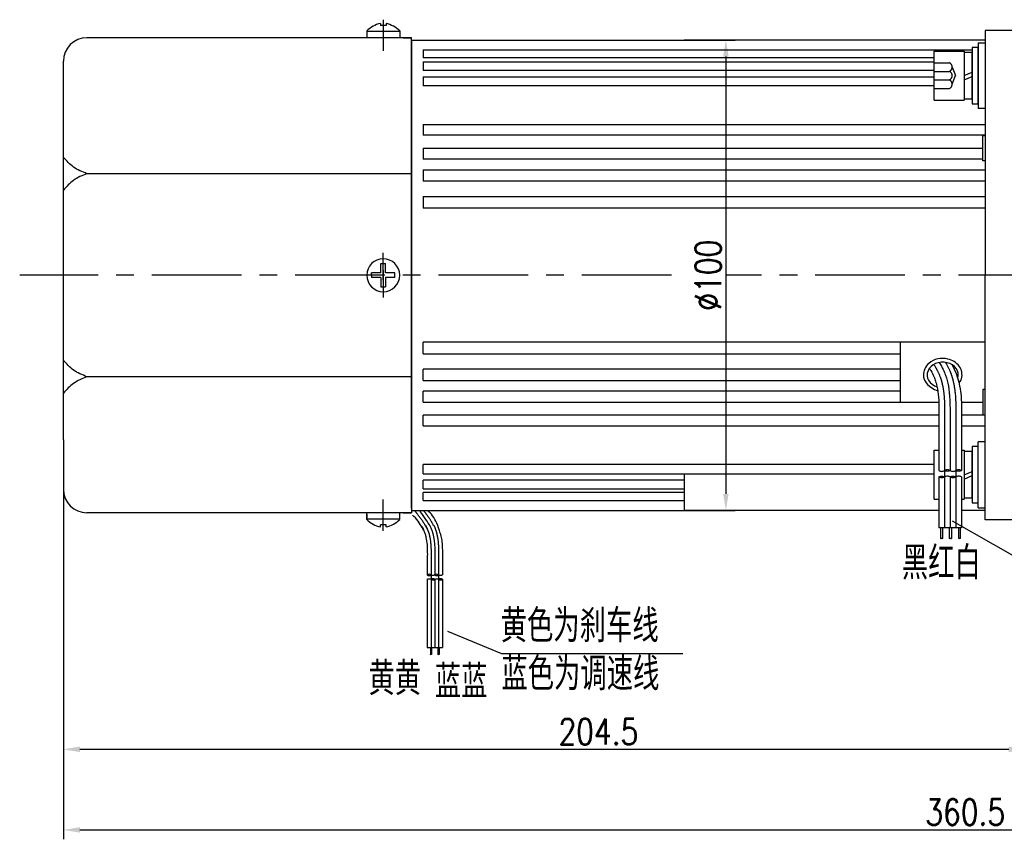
# Model space of a CAD drawing. Header units: inches. Extents: x 331 to 12887, y -474 to 4488.
# Tile 50 of 122: x 5987 to 6196, y 1240 to 1414. Entities that reach past the tile are written whole.
import ezdxf

# ---------------------------------------------------------------- set-up
doc = ezdxf.new("R2010")
doc.units = ezdxf.units.IN
doc.header["$LTSCALE"] = 10
doc.header["$MEASUREMENT"] = 0
doc.linetypes.add('CENTER', pattern=[10.16, 6.35, -1.27, 1.27, -1.27])
doc.linetypes.add('HIDDEN', pattern=[1.905, 1.27, -0.635])
for name, color, linetype in [('1轮廓实线层', 7, 'Continuous'), ('2细线层', 4, 'Continuous'), ('3中心线层', 1, 'CENTER'), ('4虚线层', 6, 'HIDDEN'), ('5剖面线层', 2, 'Continuous'), ('6文字层', 3, 'Continuous'), ('7标注层', 4, 'Continuous')]:
    doc.layers.add(name, color=color, linetype=linetype)
doc.styles.add('PC_TEXTSTYLE', font='isocp.shx', dxfattribs={"width": 0.8, "bigfont": 'HZFS.SHX'})
doc.styles.add('TH_GBDIM', font='romans.shx', dxfattribs={"width": 0.8, "bigfont": 'gbcbig.shx'})
doc.dimstyles.new('TH_GBDIM', dxfattribs={"dimtxt": 3.5, "dimasz": 2.5, "dimexe": 2, "dimexo": 0, "dimgap": 1, "dimtad": 1, "dimdec": 4, "dimdsep": 46, "dimtxsty": 'TH_GBDIM', "dimcen": 0.09, "dimclrd": 4, "dimclre": 4, "dimclrt": 3, "dimadec": 0, "dimazin": 0, "dimtfac": 1, "dimtdec": 4, "dimtmove": 0, "dimatfit": 3, "dimfxl": 1, "dimtzin": 0, "dimarcsym": 0})
doc.dimstyles.new('线性标注', dxfattribs={"dimtxt": 2.5, "dimasz": 3, "dimexe": 2, "dimexo": 0, "dimgap": 1, "dimtad": 1, "dimtih": 1, "dimtoh": 1, "dimdsep": 46, "dimtxsty": 'PC_TEXTSTYLE', "dimcen": 0.09, "dimclrt": 3, "dimadec": 0, "dimazin": 0, "dimtfac": 0.7, "dimtix": 1, "dimtmove": 0, "dimatfit": 0, "dimfxl": 1, "dimtzin": 0, "dimarcsym": 0})
pattern_1 = [(45, (5997.8704, 1118.7918), (1.796051, -1.796051), [])]
pattern_2 = [(45, (5995.4704, 1118.7918), (1.796051, -1.796051), [])]

# ---------------------------------------------------------------- blocks, each defined once
blk = doc.blocks.new('*D499')
at = {"layer": '7标注层', "color": 0, "lineweight": -2, "transparency": 16777216}
for p, q in [((6200.84, 1411.67), (6200.84, 1256.87)), ((5996.34, 1324.67), (5996.34, 1256.87)), ((5999.84, 1258.87), (6197.34, 1258.87))]:
    blk.add_line(p, q, dxfattribs=at)
at = {"layer": '7标注层', "color": 0, "transparency": 16777216}
for points in [[(5999.84, 1259.45), (5999.84, 1258.28), (5996.34, 1258.87)], [(6197.34, 1259.45), (6197.34, 1258.28), (6200.84, 1258.87)]]:
    blk.add_solid(points, dxfattribs=at)
at = {"layer": 'Defpoints', "color": 0, "transparency": 16777216}
for p in [(6200.84, 1411.67), (5996.34, 1324.67), (6200.84, 1258.87)]:
    blk.add_point(p, dxfattribs=at)
at = {"layer": '7标注层', "color": 3, "transparency": 16777216, "insert": (6110.09, 1262.62), "char_height": 5.5, "attachment_point": 5, "style": 'TH_GBDIM'}
blk.add_mtext('204.5', dxfattribs=at)
blk = doc.blocks.new('*D500')
at = {"layer": '7标注层', "color": 4, "lineweight": -2, "transparency": 16777216}
for p, q in [((6128.34, 1409.67), (6139.2, 1409.67)), ((6137.2, 1406.17), (6137.2, 1313.17)), ((6128.34, 1309.67), (6139.2, 1309.67))]:
    blk.add_line(p, q, dxfattribs=at)
at = {"layer": '7标注层', "color": 4, "transparency": 16777216}
for points in [[(6136.62, 1406.17), (6137.78, 1406.17), (6137.2, 1409.67)], [(6136.62, 1313.17), (6137.78, 1313.17), (6137.2, 1309.67)]]:
    blk.add_solid(points, dxfattribs=at)
at = {"layer": 'Defpoints', "color": 0, "transparency": 16777216}
for p in [(6128.34, 1409.67), (6128.34, 1309.67), (6137.2, 1309.67)]:
    blk.add_point(p, dxfattribs=at)
at = {"layer": '7标注层', "color": 3, "transparency": 16777216, "insert": (6133.45, 1359.67), "char_height": 5.5, "attachment_point": 5, "rotation": 90, "style": 'TH_GBDIM'}
blk.add_mtext('%%C100', dxfattribs=at)
blk = doc.blocks.new('*D498')
at = {"layer": '7标注层', "color": 0, "lineweight": -2, "transparency": 16777216}
for p, q in [((6356.84, 1329.92), (6356.84, 1239.74)), ((5996.34, 1319.42), (5996.34, 1239.74)), ((5999.84, 1241.74), (6353.34, 1241.74))]:
    blk.add_line(p, q, dxfattribs=at)
at = {"layer": '7标注层', "color": 0, "transparency": 16777216}
for points in [[(5999.84, 1242.32), (5999.84, 1241.16), (5996.34, 1241.74)], [(6353.34, 1242.32), (6353.34, 1241.16), (6356.84, 1241.74)]]:
    blk.add_solid(points, dxfattribs=at)
at = {"layer": 'Defpoints', "color": 0, "transparency": 16777216}
for p in [(6356.84, 1329.92), (5996.34, 1319.42), (6356.84, 1241.74)]:
    blk.add_point(p, dxfattribs=at)
at = {"layer": '7标注层', "color": 3, "transparency": 16777216, "insert": (6188.09, 1245.49), "char_height": 5.5, "attachment_point": 5, "style": 'TH_GBDIM'}
blk.add_mtext('360.5', dxfattribs=at)

msp = doc.modelspace()

# ---------------------------------------------------------------- hatches: boundary and pattern name
at = {"layer": '5剖面线层'}
h = msp.add_hatch(dxfattribs=at)
h.set_pattern_fill('ANSI31', color=256, scale=0.8, angle=90, style=0)
h.set_pattern_definition(pattern_2)
edge = h.paths.add_edge_path()
edge.add_spline(control_points=[(6183.69767, 1316.76927), (6183.49767, 1316.66927), (6183.09767, 1316.46927), (6182.69767, 1316.66927), (6182.49767, 1316.76927)], knot_values=[0, 0, 0, 0, 0.632455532, 1.264911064, 1.264911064, 1.264911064, 1.264911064], degree=3, periodic=0)
edge.add_spline(control_points=[(6182.49767, 1316.76927), (6182.69767, 1316.86927), (6183.09767, 1317.06927), (6183.49767, 1316.86927), (6183.69767, 1316.76927)], knot_values=[0, 0, 0, 0, 0.632455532, 1.264911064, 1.264911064, 1.264911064, 1.264911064], degree=3, periodic=0)
h = msp.add_hatch(dxfattribs=at)
h.set_pattern_fill('ANSI31', color=256, scale=0.8, angle=90, style=0)
h.set_pattern_definition(pattern_2)
edge = h.paths.add_edge_path()
edge.add_spline(control_points=[(6183.69767, 1318.16927), (6183.89767, 1318.26927), (6184.29767, 1318.46927), (6184.69767, 1318.26927), (6184.89767, 1318.16927)], knot_values=[0, 0, 0, 0, 0.632455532, 1.264911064, 1.264911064, 1.264911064, 1.264911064], degree=3, periodic=0)
edge.add_spline(control_points=[(6184.89767, 1318.16927), (6184.69767, 1318.06927), (6184.29767, 1317.86927), (6183.89767, 1318.06927), (6183.69767, 1318.16927)], knot_values=[0, 0, 0, 0, 0.632455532, 1.264911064, 1.264911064, 1.264911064, 1.264911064], degree=3, periodic=0)
h = msp.add_hatch(dxfattribs=at)
h.set_pattern_fill('ANSI31', color=256, scale=0.8, angle=90, style=0)
h.set_pattern_definition(pattern_1)
edge = h.paths.add_edge_path()
edge.add_spline(control_points=[(6186.09767, 1316.76927), (6185.89767, 1316.66927), (6185.49767, 1316.46927), (6185.09767, 1316.66927), (6184.89767, 1316.76927)], knot_values=[0, 0, 0, 0, 0.632455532, 1.264911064, 1.264911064, 1.264911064, 1.264911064], degree=3, periodic=0)
edge.add_spline(control_points=[(6184.89767, 1316.76927), (6185.09767, 1316.86927), (6185.49767, 1317.06927), (6185.89767, 1316.86927), (6186.09767, 1316.76927)], knot_values=[0, 0, 0, 0, 0.632455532, 1.264911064, 1.264911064, 1.264911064, 1.264911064], degree=3, periodic=0)
h = msp.add_hatch(dxfattribs=at)
h.set_pattern_fill('ANSI31', color=256, scale=0.8, angle=90, style=0)
h.set_pattern_definition(pattern_1)
edge = h.paths.add_edge_path()
edge.add_spline(control_points=[(6186.09767, 1318.16927), (6186.29767, 1318.26927), (6186.69767, 1318.46927), (6187.09767, 1318.26927), (6187.29767, 1318.16927)], knot_values=[0, 0, 0, 0, 0.632455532, 1.264911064, 1.264911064, 1.264911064, 1.264911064], degree=3, periodic=0)
edge.add_spline(control_points=[(6187.29767, 1318.16927), (6187.09767, 1318.06927), (6186.69767, 1317.86927), (6186.29767, 1318.06927), (6186.09767, 1318.16927)], knot_values=[0, 0, 0, 0, 0.632455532, 1.264911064, 1.264911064, 1.264911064, 1.264911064], degree=3, periodic=0)
h = msp.add_hatch(dxfattribs=at)
h.set_pattern_fill('ANSI31', color=256, scale=0.533333, angle=90, style=0)
h.set_pattern_definition([(45, (5950.6257, 1163.0274), (1.197366, -1.197366), [])])
edge = h.paths.add_edge_path()
edge.add_spline(control_points=[(6074.51044, 1295.94557), (6074.37711, 1296.01223), (6074.11044, 1296.14557), (6073.84378, 1296.01223), (6073.71045, 1295.94557)], knot_values=[0, 0, 0, 0, 0.4216366, 0.843273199, 0.843273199, 0.843273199, 0.843273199], degree=3, periodic=0)
edge.add_spline(control_points=[(6073.71045, 1295.94557), (6073.84378, 1295.8789), (6074.11044, 1295.74557), (6074.37711, 1295.8789), (6074.51044, 1295.94557)], knot_values=[0, 0, 0, 0, 0.4216366, 0.843273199, 0.843273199, 0.843273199, 0.843273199], degree=3, periodic=0)
h = msp.add_hatch(dxfattribs=at)
h.set_pattern_fill('ANSI31', color=256, scale=0.533333, angle=90, style=0)
h.set_pattern_definition([(45, (5949.0257, 1163.0274), (1.197366, -1.197366), [])])
edge = h.paths.add_edge_path()
edge.add_spline(control_points=[(6076.11044, 1295.01223), (6076.24378, 1294.94557), (6076.51044, 1294.81223), (6076.77711, 1294.94557), (6076.91044, 1295.01223)], knot_values=[0, 0, 0, 0, 0.4216366, 0.843273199, 0.843273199, 0.843273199, 0.843273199], degree=3, periodic=0)
edge.add_spline(control_points=[(6076.91044, 1295.01223), (6076.77711, 1295.0789), (6076.51044, 1295.21223), (6076.24378, 1295.0789), (6076.11044, 1295.01223)], knot_values=[0, 0, 0, 0, 0.4216366, 0.843273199, 0.843273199, 0.843273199, 0.843273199], degree=3, periodic=0)

# ---------------------------------------------------------------- linework, layer by layer
for p, q in [((6060.83828, 1411.60671), (6060.83828, 1410.17137)), ((6067.83828, 1411.51231), (6060.83828, 1411.51231)), ((6063.73828, 1413.19956), (6063.73828, 1412.77137)), ((6064.93828, 1412.77137), (6063.73828, 1412.77137)), ((6064.93828, 1413.19956), (6064.93828, 1412.77137)), ((6067.83828, 1411.60671), (6067.83828, 1410.17137)), ((6070.33828, 1410.17137), (6001.33828, 1410.17137)), ((6068.58828, 1410.17137), (6070.33828, 1410.17137)), ((6070.33828, 1409.17137), (6070.33828, 1410.17137)), ((6070.33828, 1409.17137), (6070.33828, 1359.67137)), ((5996.33828, 1394.67137), (5996.33828, 1405.17137)), ((5996.33828, 1324.67137), (5996.33828, 1394.67137)), ((6070.33828, 1381.25261), (6001.33828, 1381.25261)), ((6070.33828, 1310.17137), (6070.33828, 1359.67137)), ((6070.33828, 1338.09012), (6001.33828, 1338.09012)), ((5996.33828, 1324.67137), (5996.33828, 1314.17137)), ((6059.02666, 1309.17137), (6001.33828, 1309.17137)), ((6070.33828, 1309.17137), (6059.02666, 1309.17137)), ((6060.83828, 1307.73602), (6060.83828, 1309.17137)), ((6060.83828, 1308.86861), (6060.83828, 1307.73602)), ((6067.83828, 1307.73602), (6067.83828, 1309.17137)), ((6068.58828, 1309.17137), (6070.33828, 1309.17137)), ((6068.58828, 1309.17137), (6070.33828, 1309.17137)), ((6070.33828, 1310.17137), (6070.33828, 1309.17137)), ((6067.83828, 1307.83042), (6060.83828, 1307.83042)), ((6064.93828, 1306.57137), (6063.73828, 1306.57137)), ((6063.73828, 1306.14317), (6063.73828, 1306.57137)), ((6064.93828, 1306.14317), (6064.93828, 1306.57137))]:
    msp.add_line(p, q)
for centre, radius, start, end in [((6065.29817, 1406.92322), 6.46728, 103.957243, 133.5991462), ((6063.37839, 1406.92322), 6.46728, 46.4008538, 76.042757), ((6001.33828, 1405.17137), 5, 90, 180), ((6001.33828, 1314.17137), 5, 180, 270), ((6065.29817, 1312.41951), 6.46728, 226.4008538, 256.042757), ((6063.37839, 1312.41951), 6.46728, 283.957243, 313.5991462)]:
    msp.add_arc(centre, radius, start, end)
msp.add_ellipse((6183.30797, 1338.46812), major_axis=(3.30632, 0), ratio=0.821066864, start_param=-0.242446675, end_param=4.339955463)
for points in [[(6001.33828, 1381.25261), (5998.48313, 1382.66821), (5996.33828, 1384.7578)], [(6001.33828, 1381.25261), (5998.48313, 1379.837), (5996.33828, 1377.74741)], [(6001.33828, 1338.09012), (5998.48313, 1339.50573), (5996.33828, 1341.59532)], [(6001.33828, 1338.09012), (5998.48313, 1336.67452), (5996.33828, 1334.58493)]]:
    msp.add_spline(points, degree=3)
msp.add_open_spline([(6186.78337, 1336.78847), (6187.16407, 1337.23665), (6187.24838, 1337.45055), (6187.4293, 1338.11967), (6187.44681, 1338.59419), (6187.26924, 1339.50562), (6187.07529, 1339.94096), (6186.52357, 1340.7041), (6186.16681, 1341.03242), (6185.35042, 1341.55053), (6184.8908, 1341.74072), (6183.70641, 1342.02134), (6182.95673, 1342.02493), (6181.54739, 1341.70573), (6180.88772, 1341.38257), (6179.98561, 1340.58996), (6179.67861, 1340.18556), (6179.29713, 1339.33715), (6179.20165, 1338.90301), (6179.20165, 1338.46812), (6179.20165, 1338.16313), (6179.24819, 1337.85827), (6179.45207, 1337.19724), (6180.27903, 1335.83728), (6182.25947, 1335.05806)], degree=3, knots=[2.737905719, 2.737905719, 2.737905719, 2.737905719, 2.923131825, 2.923131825, 3.300211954, 3.300211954, 3.677292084, 3.677292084, 4.054372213, 4.054372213, 4.431452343, 4.431452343, 4.981541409, 4.981541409, 5.531630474, 5.531630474, 5.929523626, 5.929523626, 6.283185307, 6.283185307, 6.283185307, 6.53120978, 6.53120978, 6.843963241, 6.843963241, 6.843963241, 6.843963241])
at = {"layer": '1轮廓实线层'}
for p, q in [((6192.33828, 1411.67137), (6192.33828, 1401.67137)), ((6200.83828, 1411.67137), (6192.33828, 1411.67137)), ((6070.33828, 1359.67137), (6070.33828, 1409.67137)), ((6070.33828, 1409.67137), (6128.33828, 1409.67137)), ((6070.33828, 1409.67137), (6070.33828, 1309.67137)), ((6192.33828, 1409.67137), (6128.33828, 1409.67137)), ((6190.83828, 1409.09777), (6190.83828, 1395.09777)), ((6190.83828, 1409.09777), (6192.33828, 1409.09777)), ((6072.83828, 1407.60039), (6189.55828, 1407.60039)), ((6072.83828, 1407.60039), (6072.83828, 1405.88788)), ((6181.47828, 1396.89777), (6181.47828, 1407.29777)), ((6181.47828, 1407.29777), (6187.87828, 1407.29777)), ((6187.87828, 1407.29777), (6187.87828, 1396.89777)), ((6187.87828, 1407.01777), (6187.87828, 1397.17777)), ((6189.55828, 1407.01777), (6187.87828, 1407.01777)), ((6190.83828, 1408.09777), (6189.55828, 1408.09777)), ((6189.55828, 1408.09777), (6189.55828, 1405.45777)), ((6189.55828, 1397.17777), (6189.55828, 1407.01777)), ((6190.83828, 1405.45777), (6190.83828, 1408.09777)), ((6181.47828, 1405.88788), (6072.83828, 1405.88788)), ((6072.83828, 1405.06875), (6181.47828, 1405.06875)), ((6072.83828, 1405.06875), (6072.83828, 1403.21816)), ((6189.55828, 1405.45777), (6189.55828, 1398.73777)), ((6190.83828, 1398.73777), (6190.83828, 1405.45777)), ((6181.47828, 1403.21816), (6072.83828, 1403.21816)), ((6187.87828, 1402.09777), (6189.55828, 1402.82154)), ((6072.83828, 1401.87897), (6181.47828, 1401.87897)), ((6072.83828, 1401.87897), (6072.83828, 1399.89925)), ((6187.87828, 1401.19307), (6189.55828, 1401.91683)), ((6192.33828, 1401.67137), (6192.33828, 1359.67137)), ((6181.47828, 1399.89925), (6072.83828, 1399.89925)), ((6189.55828, 1398.73777), (6189.55828, 1396.09777)), ((6190.83828, 1396.09777), (6190.83828, 1398.73777)), ((6181.47828, 1396.89777), (6187.87828, 1396.89777)), ((6187.87828, 1397.17777), (6189.55828, 1397.17777)), ((6189.55828, 1396.09777), (6190.83828, 1396.09777)), ((6192.33828, 1395.09777), (6190.83828, 1395.09777)), ((6072.83828, 1391.70444), (6192.33828, 1391.70444)), ((6072.83828, 1391.70444), (6072.83828, 1389.45988)), ((6192.33828, 1389.45988), (6072.83828, 1389.45988)), ((6191.83828, 1389.37137), (6192.33828, 1389.37137)), ((6191.83828, 1383.97137), (6191.83828, 1389.37137)), ((6072.83828, 1386.67327), (6191.83768, 1386.67327)), ((6072.83828, 1386.67327), (6072.83828, 1384.34385)), ((6191.83828, 1384.34385), (6072.83828, 1384.34385)), ((6192.33828, 1383.97137), (6191.83828, 1383.97137)), ((6072.83828, 1382.05228), (6192.33828, 1382.05228)), ((6072.83828, 1382.05228), (6072.83828, 1379.66288)), ((6192.33828, 1379.66288), (6072.83828, 1379.66288)), ((6072.83828, 1376.37222), (6192.33828, 1376.37222)), ((6072.83828, 1376.37222), (6072.83828, 1373.92866)), ((6192.33828, 1373.92866), (6072.83828, 1373.92866)), ((6063.83828, 1360.17137), (6063.83828, 1362.17137)), ((6063.83828, 1362.17137), (6064.83828, 1362.17137)), ((6064.83828, 1360.17137), (6064.83828, 1362.17137)), ((6063.83828, 1360.17137), (6061.83828, 1360.17137)), ((6061.83828, 1359.67137), (6061.83828, 1360.17137)), ((6061.83828, 1359.67137), (6061.83828, 1359.17137)), ((6063.83828, 1359.17137), (6061.83828, 1359.17137)), ((6063.83828, 1359.17137), (6063.83828, 1357.17137)), ((6066.83828, 1360.17137), (6064.83828, 1360.17137)), ((6066.83828, 1359.17137), (6064.83828, 1359.17137)), ((6064.83828, 1359.17137), (6064.83828, 1357.17137)), ((6066.83828, 1359.17137), (6066.83828, 1360.17137)), ((6070.33828, 1359.67137), (6070.33828, 1309.67137)), ((6192.33828, 1317.67137), (6192.33828, 1359.67137)), ((6063.83828, 1357.17137), (6064.83828, 1357.17137)), ((6072.83828, 1342.97052), (6072.83828, 1345.41407)), ((6192.33828, 1345.41407), (6072.83828, 1345.41407)), ((6174.33828, 1338.01218), (6174.33828, 1345.41407)), ((6072.83828, 1342.97052), (6174.33828, 1342.97052)), ((6072.83828, 1337.29045), (6072.83828, 1339.67985)), ((6174.33828, 1339.67985), (6072.83828, 1339.67985)), ((6174.33828, 1332.66946), (6174.33828, 1338.01218)), ((6072.83828, 1337.29045), (6174.33828, 1337.29045)), ((6072.83828, 1332.66946), (6072.83828, 1334.99889)), ((6174.33828, 1334.99889), (6072.83828, 1334.99889)), ((6192.33828, 1335.37137), (6191.83828, 1335.37137)), ((6191.83828, 1335.37137), (6191.83828, 1329.97137)), ((6072.83828, 1332.66946), (6182.46982, 1332.66946)), ((6187.27423, 1332.66946), (6191.83768, 1332.66946)), ((6072.83828, 1327.63829), (6072.83828, 1329.88285)), ((6182.50604, 1329.88285), (6072.83828, 1329.88285)), ((6192.33828, 1329.88285), (6187.30443, 1329.88285)), ((6191.83828, 1329.97137), (6192.33828, 1329.97137)), ((6072.83828, 1327.63829), (6182.50211, 1327.63829)), ((6187.29852, 1327.63829), (6192.33828, 1327.63829)), ((6190.83828, 1323.24496), (6189.55828, 1323.24496)), ((6189.55828, 1323.24496), (6189.55828, 1320.60496)), ((6192.33828, 1324.24496), (6190.83828, 1324.24496)), ((6190.83828, 1310.24496), (6190.83828, 1324.24496)), ((6190.83828, 1320.60496), (6190.83828, 1323.24496)), ((6181.47828, 1312.04496), (6181.47828, 1322.44496)), ((6181.47828, 1322.44496), (6182.49767, 1322.44496)), ((6182.49767, 1323.12629), (6182.49767, 1318.16927)), ((6184.89767, 1323.12629), (6184.89767, 1318.16927)), ((6187.29767, 1323.12629), (6187.29767, 1318.16927)), ((6187.29767, 1322.44496), (6187.87828, 1322.44496)), ((6187.87828, 1322.44496), (6187.87828, 1312.04496)), ((6187.87828, 1322.16496), (6187.87828, 1312.32496)), ((6189.55828, 1322.16496), (6187.87828, 1322.16496)), ((6189.55828, 1312.32496), (6189.55828, 1322.16496)), ((6072.83828, 1317.46376), (6072.83828, 1319.44348)), ((6181.47828, 1319.44348), (6072.83828, 1319.44348)), ((6189.55828, 1320.60496), (6189.55828, 1313.88496)), ((6190.83828, 1313.88496), (6190.83828, 1320.60496)), ((6072.83828, 1317.46376), (6181.47828, 1317.46376)), ((6128.33828, 1317.46376), (6128.33828, 1309.67137)), ((6187.87828, 1317.24496), (6189.55828, 1317.96873)), ((6187.87828, 1316.34025), (6189.55828, 1317.06402)), ((6192.33828, 1307.67137), (6192.33828, 1317.67137)), ((6072.83828, 1314.27399), (6072.83828, 1316.12458)), ((6128.33828, 1316.12458), (6072.83828, 1316.12458)), ((6182.49767, 1316.76927), (6182.49767, 1305.95761)), ((6184.89767, 1316.76927), (6184.89767, 1305.95761)), ((6187.29767, 1316.76927), (6187.29767, 1305.95761)), ((6072.83828, 1314.27399), (6128.33828, 1314.27399)), ((6072.83828, 1311.74234), (6072.83828, 1313.45486)), ((6128.33828, 1313.45486), (6072.83828, 1313.45486)), ((6189.55828, 1313.88496), (6189.55828, 1311.24496)), ((6190.83828, 1311.24496), (6190.83828, 1313.88496)), ((6072.83828, 1311.74234), (6128.33828, 1311.74234)), ((6181.47828, 1312.04496), (6182.49767, 1312.04496)), ((6187.29767, 1312.04496), (6187.87828, 1312.04496)), ((6187.87828, 1312.32496), (6189.55828, 1312.32496)), ((6189.55828, 1311.24496), (6190.83828, 1311.24496)), ((6070.33828, 1309.67137), (6128.33828, 1309.67137)), ((6182.49767, 1309.67137), (6128.33828, 1309.67137)), ((6192.33828, 1309.67137), (6187.29767, 1309.67137)), ((6190.83828, 1310.24496), (6192.33828, 1310.24496)), ((6200.83828, 1307.67137), (6192.33828, 1307.67137)), ((6187.29767, 1305.95761), (6182.49767, 1305.95761)), ((6182.85717, 1305.95761), (6182.85717, 1303.69311)), ((6183.25717, 1305.95761), (6183.25717, 1303.69311)), ((6184.70877, 1305.95761), (6184.70877, 1303.69311)), ((6185.14178, 1305.95761), (6185.14178, 1303.69311)), ((6186.64573, 1305.95761), (6186.64573, 1303.69311)), ((6187.04573, 1305.95761), (6187.04573, 1303.69311)), ((6073.71045, 1299.25024), (6073.71045, 1295.94557)), ((6075.31044, 1299.25024), (6075.31044, 1295.94557)), ((6076.91044, 1299.25024), (6076.91044, 1295.94557)), ((6073.71045, 1295.01223), (6073.71045, 1280.52746)), ((6075.31044, 1295.01223), (6075.31044, 1280.52746)), ((6076.91044, 1295.01223), (6076.91044, 1280.52746)), ((6073.71045, 1280.52746), (6076.91044, 1280.52746)), ((6074.36295, 1280.52746), (6074.36295, 1279.01779)), ((6074.62962, 1280.52746), (6074.62962, 1279.01779)), ((6075.98084, 1280.52746), (6075.98084, 1279.01779)), ((6076.24751, 1280.52746), (6076.24751, 1279.01779))]:
    msp.add_line(p, q, dxfattribs=at)
for start, end in [(0, 180), (180, 0)]:
    msp.add_arc((6064.33828, 1359.67137), 3.5, start, end, dxfattribs=at)
for points, knots in [([(6182.57481, 1341.11525), (6183.2204, 1339.98999), (6184.96147, 1336.43799), (6184.92564, 1332.27827), (6184.89767, 1323.12629)], [6.397684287, 6.397684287, 6.397684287, 6.397684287, 9.707911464, 21.488617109, 21.488617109, 21.488617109, 21.488617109]), ([(6185.29703, 1340.63664), (6186.69312, 1338.17916), (6187.08188, 1335.28666), (6187.32249, 1332.80674), (6187.31438, 1331.04593), (6187.29954, 1329.2378), (6187.29856, 1329.1239), (6187.29767, 1323.12629)], [12.597606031, 12.597606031, 12.597606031, 12.597606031, 14.965411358, 14.965411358, 21.076594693, 21.076594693, 21.488617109, 21.488617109, 21.488617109, 21.488617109]), ([(6180.46823, 1339.85852), (6180.63848, 1339.66331), (6180.71848, 1339.52564), (6181.03365, 1338.96493), (6181.24446, 1338.54574), (6181.56795, 1337.79695), (6181.6902, 1337.46988), (6181.90558, 1336.78709), (6181.99827, 1336.43372), (6182.23614, 1335.33761), (6182.34072, 1334.55845), (6182.47142, 1332.91912), (6182.49754, 1332.05944), (6182.50996, 1330.48035), (6182.50397, 1329.77252), (6182.49767, 1323.12629)], [5.984187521, 5.984187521, 5.984187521, 5.984187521, 6.666441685, 6.666441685, 8.771804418, 8.771804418, 10.455411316, 10.455411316, 12.139018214, 12.139018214, 15.506232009, 15.506232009, 18.873445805, 18.873445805, 21.488617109, 21.488617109, 21.488617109, 21.488617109]), ([(6072.93902, 1305.44203), (6072.73605, 1305.85142), (6072.4941, 1306.26382), (6071.92133, 1307.13937), (6071.58422, 1307.60319), (6071.18556, 1308.12651), (6070.53241, 1308.68688), (6070.53241, 1308.68688)], [12.446759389, 12.446759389, 12.446759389, 12.446759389, 15.506232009, 15.506232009, 18.873445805, 18.873445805, 19.244692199, 19.244692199, 19.244692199, 19.244692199]), ([(6076.45592, 1304.79952), (6076.09845, 1306.42604), (6075.2922, 1307.81397), (6074.77856, 1308.62933), (6074.46866, 1309.07459), (6073.92261, 1309.43688)], [12.84393115, 12.84393115, 12.84393115, 12.84393115, 14.965411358, 14.965411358, 17.763055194, 17.763055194, 17.763055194, 17.763055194]), ([(6072.35749, 1306.46858), (6072.47099, 1306.33845), (6072.52432, 1306.24667), (6072.73443, 1305.87286), (6072.87497, 1305.5934), (6073.09063, 1305.09421), (6073.17213, 1304.87616), (6073.31571, 1304.42096), (6073.37751, 1304.18539), (6073.53609, 1303.45465), (6073.60581, 1302.93521), (6073.69294, 1301.84232), (6073.71036, 1301.2692), (6073.71863, 1300.21647), (6073.71464, 1299.74459), (6073.7105, 1299.26402)], [5.984187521, 5.984187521, 5.984187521, 5.984187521, 6.666441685, 6.666441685, 8.771804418, 8.771804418, 10.455411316, 10.455411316, 12.139018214, 12.139018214, 15.506232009, 15.506232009, 18.873445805, 18.873445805, 21.488617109, 21.488617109, 21.488617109, 21.488617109]), ([(6074.218, 1306.46858), (6074.3951, 1306.11872), (6075.35079, 1303.93405), (6075.32909, 1301.41509), (6075.31044, 1299.25024)], [7.780947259, 7.780947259, 7.780947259, 7.780947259, 9.707911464, 21.488617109, 21.488617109, 21.488617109, 21.488617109]), ([(6076.45592, 1304.79952), (6076.69443, 1303.93248), (6076.78635, 1303.2169), (6076.92699, 1301.7674), (6076.92158, 1300.59353), (6076.91169, 1299.38811), (6076.91103, 1299.31218), (6076.91038, 1299.23646)], [13.642709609, 13.642709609, 13.642709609, 13.642709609, 14.965411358, 14.965411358, 21.076594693, 21.076594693, 21.488617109, 21.488617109, 21.488617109, 21.488617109])]:
    msp.add_open_spline(points, degree=3, knots=knots, dxfattribs=at)
for points in [[(6182.49767, 1318.16927), (6183.09767, 1317.96927), (6183.69767, 1318.16927)], [(6182.49767, 1316.76927), (6183.09767, 1316.96927), (6183.69767, 1316.76927)], [(6183.69767, 1318.16927), (6184.29767, 1318.36927), (6184.89767, 1318.16927)], [(6184.89767, 1318.16927), (6184.29767, 1317.96927), (6183.69767, 1318.16927)], [(6184.89767, 1316.76927), (6184.29767, 1316.96927), (6183.69767, 1316.76927)], [(6184.89767, 1318.16927), (6185.49767, 1317.96927), (6186.09767, 1318.16927)], [(6184.89767, 1316.76927), (6185.49767, 1316.96927), (6186.09767, 1316.76927)], [(6186.09767, 1318.16927), (6186.69767, 1318.36927), (6187.29767, 1318.16927)], [(6187.29767, 1318.16927), (6186.69767, 1317.96927), (6186.09767, 1318.16927)], [(6187.29767, 1316.76927), (6186.69767, 1316.96927), (6186.09767, 1316.76927)], [(6183.69767, 1316.76927), (6183.09767, 1316.56927), (6182.49767, 1316.76927)], [(6186.09767, 1316.76927), (6185.49767, 1316.56927), (6184.89767, 1316.76927)], [(6074.51044, 1295.94557), (6074.11044, 1296.0789), (6073.71045, 1295.94557)], [(6076.11044, 1295.94557), (6075.71044, 1296.0789), (6075.31044, 1295.94557)], [(6073.71045, 1295.94557), (6074.11044, 1295.81223), (6074.51044, 1295.94557)], [(6073.71045, 1295.01223), (6074.11044, 1295.14557), (6074.51044, 1295.01223)], [(6075.31044, 1295.94557), (6074.91044, 1295.81223), (6074.51044, 1295.94557)], [(6075.31044, 1295.01223), (6074.91044, 1295.14557), (6074.51044, 1295.01223)], [(6074.51044, 1295.01223), (6074.91044, 1294.8789), (6075.31044, 1295.01223)], [(6075.31044, 1295.94557), (6075.71044, 1295.81223), (6076.11044, 1295.94557)], [(6075.31044, 1295.01223), (6075.71044, 1295.14557), (6076.11044, 1295.01223)], [(6076.91044, 1295.94557), (6076.51044, 1295.81223), (6076.11044, 1295.94557)], [(6076.91044, 1295.01223), (6076.51044, 1295.14557), (6076.11044, 1295.01223)], [(6076.11044, 1295.01223), (6076.51044, 1294.8789), (6076.91044, 1295.01223)]]:
    msp.add_spline(points, degree=3, dxfattribs=at)
msp.add_open_spline([(6074.35883, 1306.18024), (6073.82605, 1307.24758), (6073.10879, 1308.25187), (6072.19946, 1309.43688)], degree=3, dxfattribs=at)
at = {"layer": '2细线层'}
for points in [[(6182.85717, 1303.69311), (6183.04731, 1303.7343), (6183.22262, 1303.65395), (6183.25717, 1303.69311)], [(6184.70877, 1303.69311), (6184.93192, 1303.7343), (6185.10723, 1303.65395), (6185.14178, 1303.69311)], [(6186.64573, 1303.69311), (6186.83587, 1303.7343), (6187.01118, 1303.65395), (6187.04573, 1303.69311)], [(6074.62962, 1279.01779), (6074.50286, 1279.04525), (6074.38599, 1278.99168), (6074.36295, 1279.01779)], [(6076.24751, 1279.01779), (6076.12075, 1279.04526), (6076.00387, 1278.99168), (6075.98084, 1279.01779)]]:
    msp.add_spline(points, degree=3, dxfattribs=at)
at = {"layer": '3中心线层'}
for p, q in [((6064.33828, 1413.99533), (6064.33828, 1407.37444)), ((6064.33828, 1358.61847), (6064.33828, 1364.39967)), ((6064.33828, 1360.72426), (6064.33828, 1354.94306)), ((6183.69767, 1323.12629), (6183.69767, 1318.16927)), ((6186.09767, 1323.12629), (6186.09767, 1318.16927)), ((6183.69767, 1318.16927), (6183.69767, 1305.95761)), ((6186.09767, 1318.16927), (6186.09767, 1305.95761)), ((6064.33828, 1305.34741), (6064.33828, 1311.96829)), ((6074.51044, 1299.25024), (6074.51044, 1295.94557)), ((6076.11044, 1299.25024), (6076.11044, 1295.94557)), ((6074.51044, 1295.94557), (6074.51044, 1280.52746)), ((6076.11044, 1295.94557), (6076.11044, 1280.52746))]:
    msp.add_line(p, q, dxfattribs=at)
at = {"layer": '3中心线层', "ltscale": 0.3}
for p, q in [((6125.63278, 1359.67137), (5987.03718, 1359.67137)), ((6236.21964, 1359.67136), (6137.19897, 1359.67136))]:
    msp.add_line(p, q, dxfattribs=at)
at = {"layer": '3中心线层'}
for points, knots in [([(6181.42273, 1340.69828), (6181.7519, 1340.14312), (6181.95669, 1339.77971), (6182.43344, 1338.84852), (6182.6775, 1338.2824), (6182.97429, 1337.40079), (6183.06168, 1337.10119), (6183.21735, 1336.48724), (6183.2851, 1336.17438), (6183.49818, 1335.02068), (6183.59048, 1334.14626), (6183.69592, 1332.34599), (6183.70854, 1331.42039), (6183.70616, 1330.0019), (6183.70187, 1329.52312), (6183.69767, 1323.12629)], [5.846938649, 5.846938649, 5.846938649, 5.846938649, 7.531590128, 7.531590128, 10.145881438, 10.145881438, 11.468391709, 11.468391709, 12.79090198, 12.79090198, 16.266982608, 16.266982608, 19.743063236, 19.743063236, 21.488617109, 21.488617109, 21.488617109, 21.488617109]), ([(6183.86502, 1341.14402), (6184.47108, 1340.14688), (6184.72528, 1339.59918), (6185.0647, 1338.71809), (6185.17443, 1338.39961), (6185.36935, 1337.76052), (6185.45545, 1337.43879), (6185.68375, 1336.46867), (6185.79601, 1335.81566), (6186.05454, 1333.76828), (6186.10054, 1332.36327), (6186.10914, 1330.31744), (6186.10319, 1329.66616), (6186.09767, 1323.12629)], [7.304081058, 7.304081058, 7.304081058, 7.304081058, 9.438937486, 9.438937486, 10.617029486, 10.617029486, 11.795121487, 11.795121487, 14.151305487, 14.151305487, 19.146851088, 19.146851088, 21.488617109, 21.488617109, 21.488617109, 21.488617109]), ([(6073.66141, 1305.78602), (6073.63484, 1305.8398), (6073.60771, 1305.8935), (6073.32031, 1306.45066), (6073.01207, 1306.94926), (6072.33287, 1307.94126), (6071.96174, 1308.43431), (6071.42079, 1309.13053), (6071.26373, 1309.33027), (6071.1797, 1309.43688)], [12.420717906, 12.420717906, 12.420717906, 12.420717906, 12.79090198, 12.79090198, 16.266982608, 16.266982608, 19.743063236, 19.743063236, 21.135295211, 21.135295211, 21.135295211, 21.135295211]), ([(6075.03461, 1306.46772), (6075.00804, 1306.5215), (6074.98092, 1306.5752), (6074.69352, 1307.13236), (6074.38528, 1307.63096), (6073.72688, 1308.59258), (6073.3803, 1309.0556), (6073.0851, 1309.43688)], [12.420717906, 12.420717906, 12.420717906, 12.420717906, 12.79090198, 12.79090198, 16.266982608, 16.266982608, 19.530124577, 19.530124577, 19.530124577, 19.530124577]), ([(6073.29918, 1306.50026), (6073.36372, 1306.38422), (6073.42016, 1306.27859), (6073.66763, 1305.79525), (6073.83033, 1305.41784), (6074.02819, 1304.8301), (6074.08645, 1304.63036), (6074.19023, 1304.22107), (6074.2354, 1304.01249), (6074.37745, 1303.24336), (6074.43898, 1302.66041), (6074.50927, 1301.46023), (6074.51769, 1300.84317), (6074.5161, 1299.89751), (6074.51324, 1299.57832), (6074.51047, 1299.25713)], [6.798809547, 6.798809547, 6.798809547, 6.798809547, 7.531590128, 7.531590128, 10.145881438, 10.145881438, 11.468391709, 11.468391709, 12.79090198, 12.79090198, 16.266982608, 16.266982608, 19.743063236, 19.743063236, 21.488617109, 21.488617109, 21.488617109, 21.488617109]), ([(6075.10108, 1306.46858), (6075.20047, 1306.26664), (6075.27346, 1306.09336), (6075.4218, 1305.7083), (6075.49495, 1305.49598), (6075.6249, 1305.06992), (6075.6823, 1304.85544), (6075.83449, 1304.20869), (6075.90934, 1303.77335), (6076.08169, 1302.40843), (6076.11236, 1301.47175), (6076.11809, 1300.10787), (6076.11412, 1299.67368), (6076.11041, 1299.24335)], [8.445262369, 8.445262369, 8.445262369, 8.445262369, 9.438937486, 9.438937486, 10.617029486, 10.617029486, 11.795121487, 11.795121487, 14.151305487, 14.151305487, 19.146851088, 19.146851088, 21.488617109, 21.488617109, 21.488617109, 21.488617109])]:
    msp.add_open_spline(points, degree=3, knots=knots, dxfattribs=at)
at = {"layer": '4虚线层'}
for p, q in [((6181.47828, 1404.84177), (6184.67828, 1404.84177)), ((6181.47828, 1403.01244), (6184.67828, 1403.01244)), ((6185.31828, 1403.92711), (6185.99828, 1402.09777)), ((6181.47828, 1401.18311), (6184.67828, 1401.18311)), ((6185.31828, 1400.26844), (6185.99828, 1402.09777)), ((6181.47828, 1399.35377), (6184.67828, 1399.35377))]:
    msp.add_line(p, q, dxfattribs=at)
for centre in [(6184.34467, 1403.92711), (6184.34467, 1402.09777), (6184.34467, 1400.26844)]:
    msp.add_arc(centre, 0.97361, 290.0383846, 69.9616154, dxfattribs=at)
at = {"layer": '7标注层'}
msp.add_line((6089.48003, 1279.25627), (6128.05032, 1279.25627), dxfattribs=at)
for points in [[(6185.30048, 1307.43241), (6202.76753, 1297.51987)], [(6078.03494, 1283.96027), (6089.48003, 1279.25627)]]:
    msp.add_lwpolyline(points, dxfattribs=at)

# ---------------------------------------------------------------- texts
at = {"layer": '6文字层', "color": 7, "char_height": 7, "attachment_point": 1, "style": 'PC_TEXTSTYLE'}
for s, insert, width in [('{\\C3;黑红白}', (6174.60637, 1301.9838), 18.2326587), ('{\\C3;黄色为刹车线}', (6089.30957, 1288.62994), 38.6741281), ('{\\C3;蓝色为调速线}', (6089.45369, 1278.39944), 39.7643813), ('{\\C3;黄黄}', (6061.18241, 1277.41043), 39.7643813), ('{\\C3;蓝蓝}', (6075.31568, 1276.75275), 39.7643813)]:
    msp.add_mtext(s, dxfattribs=dict(at, insert=insert, width=width))

# ---------------------------------------------------------------- dimensions: what is measured, and where the dimension line sits
at = {"layer": '7标注层'}
for base, p1, p2, picture, middle in [((6200.83828, 1258.86823), (5996.33828, 1324.67137), (6200.83828, 1411.67137), '*D499', (6110.08828, 1258.86823)), ((6356.83827, 1241.73882), (5996.33828, 1319.42137), (6356.83827, 1329.92137), '*D498', (6188.08828, 1241.73882))]:
    dim = msp.add_linear_dim(base=base, p1=p1, p2=p2, dimstyle='线性标注', override={"dimtxt": 5.5, "dimasz": 3.5, "dimtxsty": 'TH_GBDIM', "dimadec": 2}, dxfattribs=at)
    dim.commit()
    dim.dimension.update_dxf_attribs({"geometry": picture, "text_midpoint": middle, "dimtype": 160})
dim = msp.add_linear_dim(base=(6137.19897, 1309.67136), p1=(6128.33828, 1409.67136), p2=(6128.33828, 1309.67136), angle=90, text='%%C100', dimstyle='TH_GBDIM', override={"dimtxt": 5.5, "dimasz": 3.5, "dimgap": 1, "dimtad": 1, "dimjust": 0, "dimdec": 1, "dimlfac": 1.25, "dimse1": 0, "dimse2": 0, "dimsd1": 0, "dimsd2": 0, "dimadec": 1}, dxfattribs=at)
dim.commit()
dim.dimension.update_dxf_attribs({"geometry": '*D500', "text_midpoint": (6133.44897, 1359.67136)})

doc.saveas('drawing.dxf')
